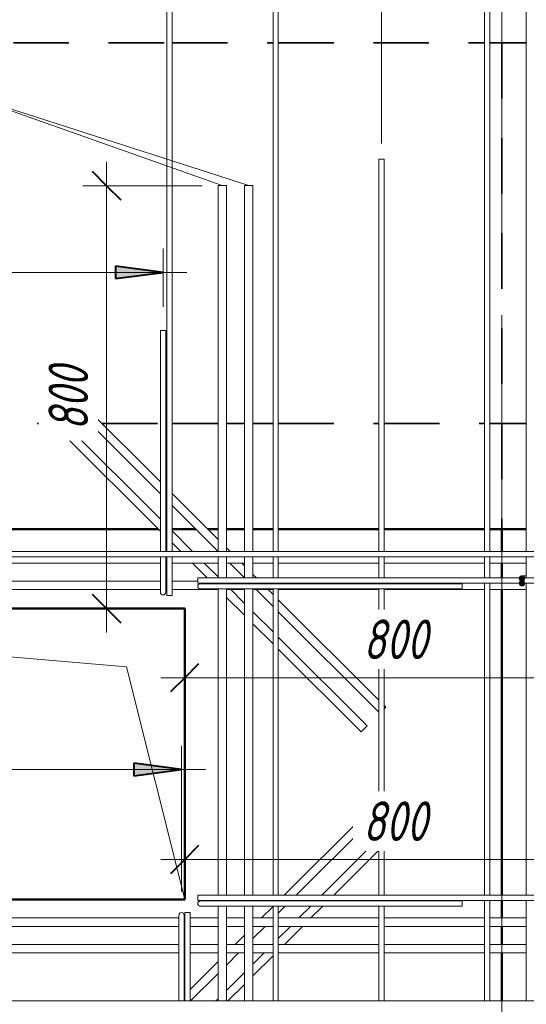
# Model space of a CAD drawing. Header units: millimetres. Extents: x -17544 to 38599, y 41716 to 49146.
# Tile 18 of 79: x -4297 to -3339, y 45302 to 47164. Entities that reach past the tile are written whole.
import ezdxf

# ---------------------------------------------------------------- set-up
doc = ezdxf.new("R2010")
doc.units = ezdxf.units.MM
for name, pattern in [('01 Штриховая _4 мм_', [180, 105, -75]), ('ADSK_Линия сетки', [750, 600, -75, 0, -75]), ('ADSK_Невидимые', [150, 90, -60])]:
    doc.linetypes.add(name, pattern=pattern)
for name, color, linetype, lineweight in [('A-____-____-DIMS', 211, 'Continuous', 9), ('A-____-____-DIMS-30', 211, 'Continuous', 9), ('A-DETL-GENF-HDLN', 90, 'ADSK_Невидимые', 20), ('A-DETL-GENF-OTLN', 92, 'Continuous', 20), ('A-FLOR-____-MCUT', 192, 'Continuous', 50), ('A-FLOR-____-OTLN', 192, 'Continuous', 20), ('A-GLAZ-____-OTLN', 151, 'Continuous', 20), ('A-WALL-____-MCUT', 113, 'Continuous', 50), ('A-WALL-____-OTLN', 113, 'Continuous', 20), ('S-GRID-____-OTLN', 1, 'Continuous', 9), ('S-RBAR-____-IDEN', 171, 'Continuous', 20), ('S-RBAR-____-MCUT', 171, 'Continuous', 20), ('S-RBAR-____-OTLN', 171, 'Continuous', 100)]:
    doc.layers.add(name, color=color, linetype=linetype, lineweight=lineweight)
doc.styles.add('GOST Common_I_1', font='GOST Common Italic.ttf', dxfattribs={"width": 0.8, "height": 75})
doc.dimstyles.new('ADSK_Для_арматуры_Основной_2_5_мм_шаг_кол-во_Стрелки_точный', dxfattribs={"dimscale": 304.8, "dimtxt": 0.247469, "dimasz": 0.295276, "dimexe": 0.147638, "dimexo": 0.000484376, "dimgap": 0.03937, "dimtad": 1, "dimdec": 0, "dimlfac": 304.8, "dimdsep": 46, "dimtxsty": 'GOST Common_I_1', "dimsah": 1, "dimcen": 0.09, "dimdle": 0.147638, "dimazin": 0, "dimtfac": 1, "dimtdec": 4, "dimtix": 1, "dimtmove": 0, "dimatfit": 3, "dimfxl": 1, "dimtvp": 1, "dimtfill": 1, "dimtolj": 1, "dimtzin": 0, "dimarcsym": 2})
doc.dimstyles.new('ADSK_Округление_5мм__Узкий_', dxfattribs={"dimscale": 304.8, "dimtxt": 0.247469, "dimasz": 0.177165, "dimexe": 0.147638, "dimexo": 0.000322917, "dimgap": 0.03937, "dimtad": 1, "dimdec": 0, "dimlfac": 304.8, "dimrnd": 5, "dimdsep": 46, "dimtxsty": 'GOST Common_I_1', "dimblk1": 'OBLIQUE', "dimblk2": 'OBLIQUE', "dimsah": 1, "dimcen": 0.09, "dimdle": 0.147638, "dimazin": 0, "dimtfac": 1, "dimtdec": 4, "dimtix": 1, "dimtmove": 0, "dimatfit": 3, "dimfxl": 1, "dimtvp": 1, "dimtfill": 1, "dimtolj": 1, "dimtzin": 0, "dimlwd": 20, "dimlwe": 20, "dimarcsym": 2})

# ---------------------------------------------------------------- blocks, each defined once
blk = doc.blocks.new('ADSK_Окно_ПроемПрямоугольный - ADSK_Окно_ПроемПрямоугольный-V2-КЖ1_Р_ВЭ15_Армирование_2')
at = {"layer": 'A-DETL-GENF-HDLN'}
for p, q in [((29630, 44700), (28230, 44700)), ((28230, 44700), (28230, 44150)), ((29630, 44150), (29630, 44700)), ((28230, 44150), (29630, 44150))]:
    blk.add_line(p, q, dxfattribs=at)
at = {"layer": 'A-DETL-GENF-OTLN'}
for p, q in [((29520, 44590), (28230, 44700)), ((29630, 44150), (29520, 44590))]:
    blk.add_line(p, q, dxfattribs=at)
blk = doc.blocks.new('DIMBLOCK51-КЖ1_Р_ВЭ15_Армирование_2')
at = {"layer": 'A-____-____-DIMS-30', "lineweight": 20}
for p, q in [((-3812.8, 47700.3), (-3812.8, 47745.3)), ((-3612.8, 47700.3), (-3612.8, 47745.3)), ((-3812.8, 47700.3), (-3612.8, 47700.3)), ((-3812.8, 47700.3), (-3812.8, 47309.9)), ((-3612.8, 47700.3), (-3612.8, 46929.9))]:
    blk.add_line(p, q, dxfattribs=at)
at = {"layer": 'A-____-____-DIMS-30', "lineweight": 40}
for p, q in [((-3812.8, 47700.3), (-3785.8, 47727.3)), ((-3612.8, 47700.3), (-3585.8, 47727.3)), ((-3812.8, 47700.3), (-3839.8, 47673.3)), ((-3612.8, 47700.3), (-3639.8, 47673.3))]:
    blk.add_line(p, q, dxfattribs=at)
at = {"layer": 'A-____-____-DIMS-30', "color": 0, "lineweight": 20, "insert": (-3776.1, 47810.3), "char_height": 75, "width": 151.88, "attachment_point": 1, "line_spacing_factor": 1.022761, "style": 'GOST Common_I_1', "bg_fill": 3, "box_fill_scale": 1.25, "bg_fill_color": 256, "bg_fill_true_color": 13158600, "bg_fill_transparency": 0}
blk.add_mtext('200', dxfattribs=at)
blk = doc.blocks.new('_Oblique')
at = {"color": 0, "linetype": 'ByBlock', "lineweight": -2}
blk.add_line((-0.5, -0.5), (0.5, 0.5), dxfattribs=at)
blk = doc.blocks.new('DIMBLOCK52-КЖ1_Р_ВЭ15_Армирование_2')
at = {"layer": 'A-____-____-DIMS-30', "lineweight": 20}
for p, q in [((-3612.8, 47700.3), (-3612.8, 47745.3)), ((-3412.8, 47700.3), (-3412.8, 47745.3)), ((-3612.8, 47700.3), (-3412.8, 47700.3)), ((-3612.8, 47700.3), (-3612.8, 46929.9)), ((-3412.8, 47700.3), (-3412.8, 47309.9))]:
    blk.add_line(p, q, dxfattribs=at)
at = {"layer": 'A-____-____-DIMS-30', "lineweight": 40}
for p, q in [((-3612.8, 47700.3), (-3585.8, 47727.3)), ((-3412.8, 47700.3), (-3385.8, 47727.3)), ((-3612.8, 47700.3), (-3639.8, 47673.3)), ((-3412.8, 47700.3), (-3439.8, 47673.3))]:
    blk.add_line(p, q, dxfattribs=at)
at = {"layer": 'A-____-____-DIMS-30', "color": 0, "lineweight": 20, "insert": (-3576.1, 47810.3), "char_height": 75, "width": 151.88, "attachment_point": 1, "line_spacing_factor": 1.022761, "style": 'GOST Common_I_1', "bg_fill": 3, "box_fill_scale": 1.25, "bg_fill_color": 256, "bg_fill_true_color": 13158600, "bg_fill_transparency": 0}
blk.add_mtext('200', dxfattribs=at)
blk = doc.blocks.new('DIMBLOCK93-КЖ1_Р_ВЭ15_Армирование_2')
at = {"layer": 'A-____-____-DIMS-30', "lineweight": 20}
for p, q in [((-3183.8, 45575.5), (-3183.8, 45620.5)), ((-4029.8, 45575.5), (-3138.8, 45575.5)), ((-3984.8, 45575.5), (-3984.8, 45583.7)), ((-3984.8, 45575.5), (-3984.8, 45530.5)), ((-3183.8, 45575.5), (-3183.8, 45444.9))]:
    blk.add_line(p, q, dxfattribs=at)
at = {"layer": 'A-____-____-DIMS-30', "lineweight": 40}
for p, q in [((-3984.8, 45575.5), (-3957.8, 45602.5)), ((-3183.8, 45575.5), (-3156.8, 45602.5)), ((-3984.8, 45575.5), (-4011.8, 45548.5)), ((-3183.8, 45575.5), (-3210.8, 45548.5))]:
    blk.add_line(p, q, dxfattribs=at)
at = {"layer": 'A-____-____-DIMS-30', "color": 0, "lineweight": 20, "insert": (-3647.6, 45685.5), "char_height": 75, "width": 151.88, "attachment_point": 1, "line_spacing_factor": 1.022761, "style": 'GOST Common_I_1', "bg_fill": 3, "box_fill_scale": 1.25, "bg_fill_color": 256, "bg_fill_true_color": 13158600, "bg_fill_transparency": 0}
blk.add_mtext('800', dxfattribs=at)
blk = doc.blocks.new('DIMBLOCK94-КЖ1_Р_ВЭ15_Армирование_2')
at = {"layer": 'A-____-____-DIMS-30', "lineweight": 20}
for p, q in [((-3182.8, 45919.4), (-3182.8, 46055.9)), ((-3984.8, 45919.4), (-3984.8, 45927.5)), ((-4029.8, 45919.4), (-3137.8, 45919.4)), ((-3984.8, 45919.4), (-3984.8, 45874.4)), ((-3182.8, 45919.4), (-3182.8, 45874.4))]:
    blk.add_line(p, q, dxfattribs=at)
at = {"layer": 'A-____-____-DIMS-30', "lineweight": 40}
for p, q in [((-3984.8, 45919.4), (-3957.8, 45946.4)), ((-3182.8, 45919.4), (-3155.8, 45946.4)), ((-3984.8, 45919.4), (-4011.8, 45892.4)), ((-3182.8, 45919.4), (-3209.8, 45892.4))]:
    blk.add_line(p, q, dxfattribs=at)
at = {"layer": 'A-____-____-DIMS-30', "color": 0, "lineweight": 20, "insert": (-3647.1, 46029.4), "char_height": 75, "width": 151.88, "attachment_point": 1, "line_spacing_factor": 1.022761, "style": 'GOST Common_I_1', "bg_fill": 3, "box_fill_scale": 1.25, "bg_fill_color": 256, "bg_fill_true_color": 13158600, "bg_fill_transparency": 0}
blk.add_mtext('800', dxfattribs=at)
blk = doc.blocks.new('DIMBLOCK104-КЖ1_Р_ВЭ15_Армирование_2')
at = {"layer": 'A-____-____-DIMS-30', "lineweight": 20}
for p, q in [((-4132.5, 46894.9), (-4132.5, 46005)), ((-4132.5, 46849.9), (-4177.5, 46849.9)), ((-4132.5, 46849.9), (-3951.8, 46849.9)), ((-4132.5, 46050), (-4177.5, 46050)), ((-4132.5, 46050), (-4124.3, 46050))]:
    blk.add_line(p, q, dxfattribs=at)
at = {"layer": 'A-____-____-DIMS-30', "lineweight": 40}
for p, q in [((-4132.5, 46849.9), (-4159.5, 46876.9)), ((-4132.5, 46849.9), (-4105.5, 46822.9)), ((-4132.5, 46050), (-4159.5, 46077)), ((-4132.5, 46050), (-4105.5, 46023))]:
    blk.add_line(p, q, dxfattribs=at)
at = {"layer": 'A-____-____-DIMS-30', "color": 0, "lineweight": 20, "insert": (-4242.5, 46386.7), "char_height": 75, "width": 151.88, "attachment_point": 1, "rotation": 90, "line_spacing_factor": 1.022761, "style": 'GOST Common_I_1', "bg_fill": 3, "box_fill_scale": 1.25, "bg_fill_color": 256, "bg_fill_true_color": 13158600, "bg_fill_transparency": 0}
blk.add_mtext('800', dxfattribs=at)
blk = doc.blocks.new('DIMBLOCK124-КЖ1_Р_ВЭ15_Армирование_2')
at = {"layer": 'A-____-____-DIMS-30', "lineweight": 40}
for points in [[(-5225.8, 46686), (-5135.8, 46674.1), (-5135.8, 46697.8)], [(-4025.8, 46686), (-4115.8, 46697.8), (-4115.8, 46674.1)]]:
    blk.add_hatch(color=256, dxfattribs=at).paths.add_polyline_path(points)
at = {"layer": 'A-____-____-DIMS-30'}
for p, q in [((-5225.8, 46686), (-5225.8, 46731)), ((-4025.8, 46686), (-4025.8, 46731)), ((-3980.8, 46686), (-5270.8, 46686)), ((-5225.8, 46686), (-5225.8, 46620.9)), ((-4025.8, 46686), (-4025.8, 46620.9))]:
    blk.add_line(p, q, dxfattribs=at)
at = {"layer": 'A-____-____-DIMS-30', "lineweight": 40}
for p, q in [((-5135.8, 46697.8), (-5225.8, 46686)), ((-5225.8, 46686), (-5135.8, 46674.1)), ((-5135.8, 46674.1), (-5135.8, 46697.8)), ((-4025.8, 46686), (-4115.8, 46697.8)), ((-4115.8, 46697.8), (-4115.8, 46674.1)), ((-4115.8, 46674.1), (-4025.8, 46686))]:
    blk.add_line(p, q, dxfattribs=at)
at = {"layer": 'A-____-____-DIMS-30', "color": 0, "insert": (-4831, 46796), "char_height": 75, "width": 492.459, "attachment_point": 1, "line_spacing_factor": 1.022761, "style": 'GOST Common_I_1', "bg_fill": 3, "box_fill_scale": 1.25, "bg_fill_color": 256, "bg_fill_true_color": 13158600, "bg_fill_transparency": 0}
blk.add_mtext('200x6=1200', dxfattribs=at)
blk = doc.blocks.new('_None')
blk = doc.blocks.new('DIMBLOCK126-КЖ1_Р_ВЭ15_Армирование_2')
at = {"layer": 'A-____-____-DIMS-30', "lineweight": 40}
for points in [[(-5390.8, 45745.5), (-5300.8, 45733.7), (-5300.8, 45757.4)], [(-3990.8, 45745.5), (-4080.8, 45757.4), (-4080.8, 45733.7)]]:
    blk.add_hatch(color=256, dxfattribs=at).paths.add_polyline_path(points)
at = {"layer": 'A-____-____-DIMS-30'}
for p, q in [((-5390.8, 45745.5), (-5390.8, 45790.5)), ((-3990.8, 45745.5), (-3990.8, 45790.5)), ((-3945.8, 45745.5), (-5435.8, 45745.5)), ((-5390.8, 45745.5), (-5390.8, 45515.2)), ((-3990.8, 45745.5), (-3990.8, 45515.2))]:
    blk.add_line(p, q, dxfattribs=at)
at = {"layer": 'A-____-____-DIMS-30', "lineweight": 40}
for p, q in [((-5300.8, 45757.4), (-5390.8, 45745.5)), ((-5300.8, 45733.7), (-5300.8, 45757.4)), ((-3990.8, 45745.5), (-4080.8, 45757.4)), ((-4080.8, 45757.4), (-4080.8, 45733.7)), ((-5390.8, 45745.5), (-5300.8, 45733.7)), ((-4080.8, 45733.7), (-3990.8, 45745.5))]:
    blk.add_line(p, q, dxfattribs=at)
at = {"layer": 'A-____-____-DIMS-30', "color": 0, "insert": (-4899.2, 45855.6), "char_height": 75, "width": 500.13, "attachment_point": 1, "line_spacing_factor": 1.022761, "style": 'GOST Common_I_1', "bg_fill": 3, "box_fill_scale": 1.25, "bg_fill_color": 256, "bg_fill_true_color": 13158600, "bg_fill_transparency": 0}
blk.add_mtext('200x7=1400', dxfattribs=at)

msp = doc.modelspace()

# ---------------------------------------------------------------- hatches: boundary and pattern name
at = {"layer": 'S-RBAR-____-MCUT'}
h = msp.add_hatch(color=256, dxfattribs=at)
edge = h.paths.add_edge_path()
edge.add_arc((-3346.7912, 46107.0013), 5, 0, 360)
for points in [[(-3346.7912, 46102.0013), (-3342.036, 46105.4562), (-3343.8523, 46111.0464), (-3349.7302, 46111.0464), (-3351.5465, 46105.4562)], [(-3349.7302, 46093.9562), (-3343.8523, 46093.9562), (-3342.036, 46099.5464), (-3346.7912, 46103.0013), (-3351.5465, 46099.5464)]]:
    msp.add_hatch(color=256, dxfattribs=at).paths.add_polyline_path(points)
h = msp.add_hatch(color=256, dxfattribs=at)
edge = h.paths.add_edge_path()
edge.add_arc((-3346.7912, 46098.0013), 5, 0, 360)

# ---------------------------------------------------------------- linework, layer by layer
at = {"layer": 'A-FLOR-____-MCUT', "linetype": '01 Штриховая _4 мм_', "lineweight": 35}
for p, q in [((-5208.8038, 47120), (-4018.8038, 47120)), ((-4008.8038, 47120), (-3817.8038, 47120)), ((-3807.8038, 47120), (-3417.8038, 47120)), ((-3407.8038, 47120), (-3338.8038, 47120)), ((-3338.8038, 46400), (-3384.7912, 46400)), ((-3384.7912, 46400), (-3384.7912, 46200)), ((-3384.7912, 46200), (-3338.8038, 46200))]:
    msp.add_line(p, q, dxfattribs=at)
at = {"layer": 'A-FLOR-____-OTLN', "linetype": '01 Штриховая _4 мм_', "lineweight": 35}
for p, q in [((-5163.8321, 46400), (-4163.7755, 46400)), ((-4141.1481, 46400), (-4030.8038, 46400)), ((-4020.8038, 46400), (-4018.8038, 46400)), ((-4008.8038, 46400), (-3921.8038, 46400)), ((-3905.8038, 46400), (-3871.8038, 46400)), ((-3855.8038, 46400), (-3817.8038, 46400)), ((-3807.8038, 46400), (-3617.8038, 46400)), ((-3607.8038, 46400), (-3417.8038, 46400)), ((-3407.8038, 46400), (-3384.8409, 46400)), ((-4034.4862, 46200), (-5208.8038, 46200)), ((-3963.7755, 46200), (-4008.8038, 46200)), ((-3921.8038, 46200), (-3941.1481, 46200)), ((-3871.8038, 46200), (-3905.8038, 46200)), ((-3817.8038, 46200), (-3855.8038, 46200)), ((-3617.8038, 46200), (-3807.8038, 46200)), ((-3417.8038, 46200), (-3607.8038, 46200)), ((-3384.8409, 46200), (-3407.8038, 46200))]:
    msp.add_line(p, q, dxfattribs=at)
at = {"layer": 'A-WALL-____-MCUT', "linetype": '01 Штриховая _4 мм_', "lineweight": 35}
for p, q in [((-3338.8038, 47120), (-3384.7912, 47120)), ((-3384.7912, 47120), (-3384.7912, 46400)), ((-3384.7912, 46400), (-3338.8038, 46400))]:
    msp.add_line(p, q, dxfattribs=at)
at = {"layer": 'A-WALL-____-MCUT'}
for p, q in [((-3338.8038, 46200), (-3384.7912, 46200)), ((-3384.7912, 46200), (-3384.7912, 46157.9206)), ((-3384.7912, 46135.9206), (-3384.7912, 46107.9206)), ((-3384.7912, 46085.9206), (-3384.7912, 45507.9206)), ((-3384.7912, 45497.9206), (-3384.7912, 45464.9206)), ((-3384.7912, 45448.9206), (-3384.7912, 45414.9206)), ((-3384.7912, 45398.9206), (-3384.7912, 45307.9206))]:
    msp.add_line(p, q, dxfattribs=at)
at = {"layer": 'A-WALL-____-OTLN', "linetype": '01 Штриховая _4 мм_', "lineweight": 35}
for p, q in [((-5163.8321, 46400), (-4163.7755, 46400)), ((-4141.1481, 46400), (-4030.8038, 46400)), ((-4020.8038, 46400), (-4018.8038, 46400)), ((-4008.8038, 46400), (-3921.8038, 46400)), ((-3905.8038, 46400), (-3871.8038, 46400)), ((-3855.8038, 46400), (-3817.8038, 46400)), ((-3807.8038, 46400), (-3617.8038, 46400)), ((-3607.8038, 46400), (-3417.8038, 46400)), ((-3407.8038, 46400), (-3384.7912, 46400))]:
    msp.add_line(p, q, dxfattribs=at)
at = {"layer": 'A-WALL-____-OTLN', "lineweight": 50}
for p, q in [((-4034.4862, 46200), (-5208.8038, 46200)), ((-3963.7755, 46200), (-4008.8038, 46200)), ((-3921.8038, 46200), (-3941.1481, 46200)), ((-3871.8038, 46200), (-3905.8038, 46200)), ((-3817.8038, 46200), (-3855.8038, 46200)), ((-3617.8038, 46200), (-3807.8038, 46200)), ((-3417.8038, 46200), (-3607.8038, 46200)), ((-3384.7912, 46200), (-3407.8038, 46200)), ((-5384.7912, 46050), (-3984.7912, 46050)), ((-3984.7912, 46050), (-3984.7912, 45500)), ((-3984.7912, 45500), (-5384.7912, 45500))]:
    msp.add_line(p, q, dxfattribs=at)
at = {"layer": 'S-GRID-____-OTLN', "linetype": 'ADSK_Линия сетки'}
msp.add_line((-3384.7912, 42254.7633), (-3384.7912, 48100.9618), dxfattribs=at)
at = {"layer": 'S-RBAR-____-MCUT'}
for p, q in [((-3349.7302, 46111.0464), (-3351.5465, 46105.4562)), ((-3343.8523, 46111.0464), (-3349.7302, 46111.0464)), ((-3342.036, 46105.4562), (-3343.8523, 46111.0464)), ((-3351.5465, 46105.4562), (-3346.7912, 46102.0013)), ((-3346.7912, 46103.0013), (-3351.5465, 46099.5464)), ((-3351.5465, 46099.5464), (-3349.7302, 46093.9562)), ((-3349.7302, 46093.9562), (-3343.8523, 46093.9562)), ((-3346.7912, 46102.0013), (-3342.036, 46105.4562)), ((-3342.036, 46099.5464), (-3346.7912, 46103.0013)), ((-3343.8523, 46093.9562), (-3342.036, 46099.5464))]:
    msp.add_line(p, q, dxfattribs=at)
for centre in [(-3346.7912, 46107.0013), (-3346.7912, 46098.0013)]:
    msp.add_circle(centre, 5, dxfattribs=at)
at = {"layer": 'S-RBAR-____-OTLN', "lineweight": 20}
for p, q in [((-3817.8038, 46157.9206), (-3817.8038, 47279.9206)), ((-3807.8038, 46157.9206), (-3807.8038, 47279.9206)), ((-3417.8038, 46157.9206), (-3417.8038, 47279.9206)), ((-3407.8038, 46157.9206), (-3407.8038, 47279.9206)), ((-3338.8038, 46157.9206), (-3338.8038, 47279.9206)), ((-4018.8038, 46157.9206), (-4018.8038, 47249.9206)), ((-4008.8038, 46157.9206), (-4008.8038, 47249.9206)), ((-3607.8038, 46899.9206), (-3617.8038, 46899.9206)), ((-3617.8038, 46157.9206), (-3617.8038, 46899.9206)), ((-3607.8038, 46157.9206), (-3607.8038, 46899.9206)), ((-3905.8038, 46849.9206), (-3921.8038, 46849.9206)), ((-3921.8038, 46157.9206), (-3921.8038, 46849.9206)), ((-3905.8038, 46157.9206), (-3905.8038, 46849.9206)), ((-3855.8038, 46849.9206), (-3871.8038, 46849.9206)), ((-3871.8038, 46157.9206), (-3871.8038, 46849.9206)), ((-3855.8038, 46157.9206), (-3855.8038, 46849.9206)), ((-4030.8038, 46575.9206), (-4030.8038, 46157.9206)), ((-4030.8038, 46575.9206), (-4020.8038, 46575.9206)), ((-4020.8038, 46575.9206), (-4020.8038, 46157.9206)), ((-4181.5927, 46417.8172), (-4170.279, 46429.1309)), ((-4170.279, 46429.1309), (-4030.8038, 46289.6557)), ((-4181.5927, 46417.8172), (-4030.8038, 46267.0283)), ((-4216.948, 46382.4618), (-4205.6343, 46393.7755)), ((-4205.6343, 46393.7755), (-4030.8038, 46218.945)), ((-4216.948, 46382.4618), (-4030.8038, 46196.3176)), ((-4020.8038, 46279.6557), (-4018.8038, 46277.6557)), ((-4020.8038, 46257.0283), (-4018.8038, 46255.0283)), ((-4008.8038, 46267.6557), (-3921.8038, 46180.6557)), ((-4008.8038, 46245.0283), (-3921.8038, 46158.0283)), ((-4020.8038, 46208.945), (-4018.8038, 46206.945)), ((-4020.8038, 46186.3176), (-4018.8038, 46184.3176)), ((-4008.8038, 46196.945), (-3969.7794, 46157.9206)), ((-4008.8038, 46174.3176), (-3992.4068, 46157.9206)), ((-3905.8038, 46164.6557), (-3899.0687, 46157.9206)), ((1129.6158, 46157.9206), (-6160.0912, 46157.9206)), ((1129.6158, 46147.9206), (-6160.0912, 46147.9206)), ((-4030.8038, 46147.9206), (-4030.8038, 46110.9206)), ((-4020.8038, 46147.9206), (-4020.8038, 46110.9206)), ((-4018.8038, 46074.9206), (-4018.8038, 46147.9206)), ((-4008.8038, 46074.9206), (-4008.8038, 46147.9206)), ((-3921.8038, 46107.9206), (-3921.8038, 46147.9206)), ((-3905.8038, 46107.9206), (-3905.8038, 46147.9206)), ((-3871.8038, 46107.9206), (-3871.8038, 46147.9206)), ((-3855.8038, 46107.9206), (-3855.8038, 46147.9206)), ((-3817.8038, 46107.9206), (-3817.8038, 46147.9206)), ((-3807.8038, 46107.9206), (-3807.8038, 46147.9206)), ((-3617.8038, 46107.9206), (-3617.8038, 46147.9206)), ((-3607.8038, 46107.9206), (-3607.8038, 46147.9206)), ((-3417.8038, 46107.9206), (-3417.8038, 46147.9206)), ((-3407.8038, 46107.9206), (-3407.8038, 46147.9206)), ((-3338.8038, 46107.9206), (-3338.8038, 46147.9206)), ((-4030.8038, 46135.9206), (-5208.8038, 46135.9206)), ((-4018.8038, 46135.9206), (-4020.8038, 46135.9206)), ((-3921.8038, 46135.9206), (-4008.8038, 46135.9206)), ((-3970.4068, 46135.9206), (-3942.4068, 46107.9206)), ((-3947.7794, 46135.9206), (-3921.8038, 46109.945)), ((-3871.8038, 46135.9206), (-3905.8038, 46135.9206)), ((-3899.6961, 46135.9206), (-3871.8038, 46108.0283)), ((-3877.0687, 46135.9206), (-3871.8038, 46130.6557)), ((-3817.8038, 46135.9206), (-3855.8038, 46135.9206)), ((-3617.8038, 46135.9206), (-3807.8038, 46135.9206)), ((-3417.8038, 46135.9206), (-3607.8038, 46135.9206)), ((-3338.8038, 46135.9206), (-3407.8038, 46135.9206)), ((-4030.8038, 46080.9206), (-4030.8038, 46110.9206)), ((-4020.8038, 46080.9206), (-4020.8038, 46110.9206)), ((-3855.8038, 46114.6557), (-3849.0687, 46107.9206)), ((-3346.7912, 46112.0013), (-3338.9148, 46112.0013)), ((-4030.8038, 46101.9206), (-5208.8038, 46101.9206)), ((-4018.8038, 46101.9206), (-4020.8038, 46101.9206)), ((-3960.3159, 46101.9206), (-4008.8038, 46101.9206)), ((-905.8223, 46107.9206), (-3960.3159, 46107.9206)), ((-3960.3159, 46107.9206), (-3960.3159, 46097.9206)), ((-905.8223, 46097.9206), (-3960.3159, 46097.9206)), ((-3955.1855, 46097.1443), (-3925.1855, 46097.1443)), ((-3460.1855, 46097.1443), (-3925.1855, 46097.1443)), ((-3921.8038, 46097.1443), (-3921.8038, 46097.9206)), ((-3905.8038, 46097.1443), (-3905.8038, 46097.9206)), ((-3871.8038, 46097.1443), (-3871.8038, 46097.9206)), ((-3855.8038, 46097.1443), (-3855.8038, 46097.9206)), ((-3817.8038, 46097.1443), (-3817.8038, 46097.9206)), ((-3807.8038, 46097.1443), (-3807.8038, 46097.9206)), ((-3617.8038, 46097.1443), (-3617.8038, 46097.9206)), ((-3607.8038, 46097.1443), (-3607.8038, 46097.9206)), ((-3460.1855, 46097.1443), (-3460.1855, 46087.1443)), ((-3417.8038, 45507.9206), (-3417.8038, 46097.9206)), ((-3407.8038, 45507.9206), (-3407.8038, 46097.9206)), ((-3338.8038, 45507.9206), (-3338.8038, 46097.9206)), ((-4030.8038, 46085.9206), (-5208.8038, 46085.9206)), ((-4018.8038, 46085.9206), (-4020.8038, 46085.9206)), ((-4008.8038, 46074.9206), (-4018.8038, 46074.9206)), ((-3921.8038, 46085.9206), (-4008.8038, 46085.9206)), ((-3955.1855, 46087.1443), (-3925.1855, 46087.1443)), ((-3460.1855, 46087.1443), (-3925.1855, 46087.1443)), ((-3921.8038, 45507.9206), (-3921.8038, 46087.1443)), ((-3905.8038, 45507.9206), (-3905.8038, 46087.1443)), ((-3871.8038, 46085.9206), (-3905.8038, 46085.9206)), ((-3905.8038, 46071.3176), (-3871.8038, 46037.3176)), ((-3897.7794, 46085.9206), (-3871.8038, 46059.945)), ((-3871.8038, 45507.9206), (-3871.8038, 46087.1443)), ((-3855.8038, 45507.9206), (-3855.8038, 46087.1443)), ((-3817.8038, 46085.9206), (-3855.8038, 46085.9206)), ((-3849.6961, 46085.9206), (-3817.8038, 46054.0283)), ((-3827.0687, 46085.9206), (-3817.8038, 46076.6557)), ((-3817.8038, 45507.9206), (-3817.8038, 46087.1443)), ((-3807.8038, 45507.9206), (-3807.8038, 46087.1443)), ((-3617.8038, 46085.9206), (-3807.8038, 46085.9206)), ((-3617.8038, 45507.9206), (-3617.8038, 46087.1443)), ((-3607.8038, 45507.9206), (-3607.8038, 46087.1443)), ((-3417.8038, 46085.9206), (-3607.8038, 46085.9206)), ((-3338.8038, 46085.9206), (-3407.8038, 46085.9206)), ((-3807.8038, 46066.6557), (-3617.8038, 45876.6557)), ((-3855.8038, 46043.945), (-3817.8038, 46005.945)), ((-3807.8038, 46044.0283), (-3617.8038, 45854.0283)), ((-3855.8038, 46021.3176), (-3817.8038, 45983.3176)), ((-3807.8038, 45995.945), (-3639.9489, 45828.0901)), ((-3807.8038, 45973.3176), (-3651.2626, 45816.7764)), ((-3607.8038, 45866.6557), (-3604.5935, 45863.4454)), ((-3607.8038, 45860.2352), (-3604.5935, 45863.4454)), ((-3651.2626, 45816.7764), (-3639.9489, 45828.0901)), ((-3651.2626, 45653.0649), (-3796.4068, 45507.9206)), ((-3651.2626, 45653.0649), (-3639.9489, 45641.7511)), ((-3639.9489, 45641.7511), (-3773.7794, 45507.9206)), ((-3617.8038, 45615.813), (-3725.6961, 45507.9206)), ((-3607.8038, 45609.606), (-3604.5935, 45606.3958)), ((-3604.5935, 45606.3958), (-3607.8038, 45603.1856)), ((-3617.8038, 45593.1856), (-3703.0687, 45507.9206)), ((-905.8223, 45507.9206), (-3960.3159, 45507.9206)), ((-3960.3159, 45507.9206), (-3960.3159, 45497.9206)), ((-905.8223, 45497.9206), (-3960.3159, 45497.9206)), ((-3955.1855, 45497.1443), (-3925.1855, 45497.1443)), ((-3460.1855, 45497.1443), (-3925.1855, 45497.1443)), ((-3921.8038, 45497.1443), (-3921.8038, 45497.9206)), ((-3905.8038, 45497.1443), (-3905.8038, 45497.9206)), ((-3871.8038, 45497.1443), (-3871.8038, 45497.9206)), ((-3855.8038, 45497.1443), (-3855.8038, 45497.9206)), ((-3817.8038, 45497.1443), (-3817.8038, 45497.9206)), ((-3807.8038, 45497.1443), (-3807.8038, 45497.9206)), ((-3806.4068, 45497.9206), (-3807.1831, 45497.1443)), ((-3783.7794, 45497.9206), (-3784.5557, 45497.1443)), ((-3735.6961, 45497.9206), (-3736.4725, 45497.1443)), ((-3713.0687, 45497.9206), (-3713.845, 45497.1443)), ((-3617.8038, 45497.1443), (-3617.8038, 45497.9206)), ((-3607.8038, 45497.1443), (-3607.8038, 45497.9206)), ((-3460.1855, 45497.1443), (-3460.1855, 45487.1443)), ((-3417.8038, 45307.9206), (-3417.8038, 45497.9206)), ((-3407.8038, 45307.9206), (-3407.8038, 45497.9206)), ((-3338.8038, 45307.9206), (-3338.8038, 45497.9206)), ((-3974.7912, 45475.4343), (-3984.7912, 45475.4343)), ((-3984.7912, 45307.9206), (-3984.7912, 45475.4343)), ((-3974.7912, 45307.9206), (-3974.7912, 45475.4343)), ((-3955.1855, 45487.1443), (-3925.1855, 45487.1443)), ((-3460.1855, 45487.1443), (-3925.1855, 45487.1443)), ((-3921.8038, 45307.9206), (-3921.8038, 45487.1443)), ((-3905.8038, 45307.9206), (-3905.8038, 45487.1443)), ((-3871.8038, 45307.9206), (-3871.8038, 45487.1443)), ((-3855.8038, 45307.9206), (-3855.8038, 45487.1443)), ((-3817.8038, 45486.5237), (-3839.4068, 45464.9206)), ((-3817.8038, 45307.9206), (-3817.8038, 45487.1443)), ((-3807.8038, 45307.9206), (-3807.8038, 45487.1443)), ((-3794.5557, 45487.1443), (-3807.8038, 45473.8962)), ((-3746.4725, 45487.1443), (-3768.6961, 45464.9206)), ((-3723.845, 45487.1443), (-3746.0687, 45464.9206)), ((-3617.8038, 45307.9206), (-3617.8038, 45487.1443)), ((-3607.8038, 45307.9206), (-3607.8038, 45487.1443)), ((-3995.8038, 45464.9206), (-5374.7912, 45464.9206)), ((-3995.8038, 45470.1706), (-3995.8038, 45440.1706)), ((-3985.8038, 45470.1706), (-3985.8038, 45440.1706)), ((-3984.7912, 45464.9206), (-3985.8038, 45464.9206)), ((-3921.8038, 45464.9206), (-3974.7912, 45464.9206)), ((-3871.8038, 45464.9206), (-3905.8038, 45464.9206)), ((-3817.8038, 45464.9206), (-3855.8038, 45464.9206)), ((-3617.8038, 45464.9206), (-3807.8038, 45464.9206)), ((-3417.8038, 45464.9206), (-3607.8038, 45464.9206)), ((-3338.8038, 45464.9206), (-3407.8038, 45464.9206)), ((-3995.8038, 45448.9206), (-5374.7912, 45448.9206)), ((-3995.8038, 45307.9206), (-3995.8038, 45440.1706)), ((-3984.7912, 45448.9206), (-3985.8038, 45448.9206)), ((-3985.8038, 45307.9206), (-3985.8038, 45440.1706)), ((-3921.8038, 45448.9206), (-3974.7912, 45448.9206)), ((-3871.8038, 45448.9206), (-3905.8038, 45448.9206)), ((-3855.4068, 45448.9206), (-3855.8038, 45448.5237)), ((-3832.7794, 45448.9206), (-3855.8038, 45425.8962)), ((-3817.8038, 45448.9206), (-3855.8038, 45448.9206)), ((-3784.6961, 45448.9206), (-3807.8038, 45425.813)), ((-3617.8038, 45448.9206), (-3807.8038, 45448.9206)), ((-3762.0687, 45448.9206), (-3796.0687, 45414.9206)), ((-3417.8038, 45448.9206), (-3607.8038, 45448.9206)), ((-3338.8038, 45448.9206), (-3407.8038, 45448.9206)), ((-3871.8038, 45432.5237), (-3889.4068, 45414.9206)), ((-3995.8038, 45414.9206), (-5374.7912, 45414.9206)), ((-3984.7912, 45414.9206), (-3985.8038, 45414.9206)), ((-3921.8038, 45414.9206), (-3974.7912, 45414.9206)), ((-3871.8038, 45414.9206), (-3905.8038, 45414.9206)), ((-3817.8038, 45414.9206), (-3855.8038, 45414.9206)), ((-3817.8038, 45415.813), (-3818.6961, 45414.9206)), ((-3617.8038, 45414.9206), (-3807.8038, 45414.9206)), ((-3417.8038, 45414.9206), (-3607.8038, 45414.9206)), ((-3338.8038, 45414.9206), (-3407.8038, 45414.9206)), ((-3995.8038, 45398.9206), (-5374.7912, 45398.9206)), ((-3984.7912, 45398.9206), (-3985.8038, 45398.9206)), ((-3921.8038, 45398.9206), (-3974.7912, 45398.9206)), ((-3921.8038, 45382.5237), (-3974.7912, 45329.5362)), ((-3905.4068, 45398.9206), (-3905.8038, 45398.5237)), ((-3882.7794, 45398.9206), (-3905.8038, 45375.8962)), ((-3871.8038, 45398.9206), (-3905.8038, 45398.9206)), ((-3834.6961, 45398.9206), (-3855.8038, 45377.813)), ((-3817.8038, 45398.9206), (-3855.8038, 45398.9206)), ((-3817.8038, 45393.1856), (-3855.8038, 45355.1856)), ((-3617.8038, 45398.9206), (-3807.8038, 45398.9206)), ((-3417.8038, 45398.9206), (-3607.8038, 45398.9206)), ((-3338.8038, 45398.9206), (-3407.8038, 45398.9206)), ((-3921.8038, 45359.8962), (-3973.7794, 45307.9206)), ((-3871.8038, 45361.813), (-3905.8038, 45327.813)), ((-3871.8038, 45339.1856), (-3903.0687, 45307.9206)), ((-6163.8038, 45307.9206), (-903.8038, 45307.9206)), ((-3995.8038, 45308.5237), (-3996.4068, 45307.9206)), ((-3984.7912, 45319.5362), (-3985.8038, 45318.5237)), ((-3921.8038, 45311.813), (-3925.6961, 45307.9206))]:
    msp.add_line(p, q, dxfattribs=at)
for centre, start, end in [((-3346.7912, 46107.0013), 90, 169.3442925), ((-3955.1855, 46092.1443), 90, 270), ((-4025.8038, 46080.9206), 180, 0), ((-4025.8038, 46080.9206), 180, 195), ((-4025.8038, 46080.9206), 210, 240), ((-4025.8038, 46080.9206), 300, 330), ((-3955.1855, 45492.1443), 90, 270), ((-3955.1855, 45492.1443), 120, 150), ((-3955.1855, 45492.1443), 90, 105), ((-3990.8038, 45470.1706), 0, 180), ((-3955.1855, 45492.1443), 210, 240), ((-3990.8038, 45470.1706), 120, 150), ((-3990.8038, 45470.1706), 30, 60), ((-3990.8038, 45470.1706), 0, 15)]:
    msp.add_arc(centre, 5, start, end, dxfattribs=at)

# ---------------------------------------------------------------- block references
at = {"layer": 'A-GLAZ-____-OTLN'}
msp.add_blockref('ADSK_Окно_ПроемПрямоугольный - ADSK_Окно_ПроемПрямоугольный-V2-КЖ1_Р_ВЭ15_Армирование_2', (-33614.7912, 1350), dxfattribs=at)

# ---------------------------------------------------------------- next in the draw order: dimensions: what is measured, and where the dimension line sits
at = {"layer": 'A-____-____-DIMS', "lineweight": 20}
for base, p1, p2, override, picture, middle in [((-3612.8038, 47700.2978), (-3812.8038, 47279.9206), (-3612.8038, 46899.9206), {"dimpost": '<>', "dimfxl": 429.418211}, 'DIMBLOCK51-КЖ1_Р_ВЭ15_Армирование_2', (-3712.8038, 47749.7978)), ((-3182.7912, 45919.3653), (-3984.7912, 45957.5491), (-3182.7912, 46085.9206), {"dimpost": '<>', "dimfxl": 812.208867}, 'DIMBLOCK94-КЖ1_Р_ВЭ15_Армирование_2', (-3583.7912, 45968.8653)), ((-3183.8038, 45575.4831), (-3984.7912, 45613.6668), (-3183.8038, 45414.9206), {"dimpost": '<>', "dimfxl": 825.276301}, 'DIMBLOCK93-КЖ1_Р_ВЭ15_Армирование_2', (-3584.2975, 45624.9831))]:
    dim = msp.add_linear_dim(base=base, p1=p1, p2=p2, dimstyle='ADSK_Округление_5мм__Узкий_', override=override, dxfattribs=at)
    dim.commit()
    dim.dimension.update_dxf_attribs({"geometry": picture, "text_midpoint": middle})

# ---------------------------------------------------------------- next in the draw order: dimensions: what is measured, and where the dimension line sits
dim = msp.add_linear_dim(base=(-3412.8038, 47700.2978), p1=(-3612.8038, 46899.9206), p2=(-3412.8038, 47279.9206), dimstyle='ADSK_Округление_5мм__Узкий_', override={"dimpost": '<>', "dimfxl": 429.418211}, dxfattribs=at)
dim.commit()
dim.dimension.update_dxf_attribs({"geometry": 'DIMBLOCK52-КЖ1_Р_ВЭ15_Армирование_2', "text_midpoint": (-3512.8038, 47749.7978)})
dim = msp.add_linear_dim(base=(-4132.4837, 46050), p1=(-3921.8038, 46849.9206), p2=(-4094.3, 46050), angle=90, dimstyle='ADSK_Округление_5мм__Узкий_', override={"dimpost": '<>', "dimfxl": 818.307976}, dxfattribs=at)
dim.commit()
dim.dimension.update_dxf_attribs({"geometry": 'DIMBLOCK104-КЖ1_Р_ВЭ15_Армирование_2', "text_midpoint": (-4181.9837, 46449.9603)})
at = {"layer": 'A-____-____-DIMS'}
dim = msp.add_linear_dim(base=(-5390.8038, 45745.538), p1=(-3990.8038, 45470.1706), p2=(-5390.8038, 45470.1706), text='200x7=1400', dimstyle='ADSK_Для_арматуры_Основной_2_5_мм_шаг_кол-во_Стрелки_точный', override={"dimpost": '<>', "dimblk1": 'None', "dimblk2": 'None', "dimsah": 1, "dimfxl": 1400}, dxfattribs=at)
dim.commit()
dim.dimension.update_dxf_attribs({"geometry": 'DIMBLOCK126-КЖ1_Р_ВЭ15_Армирование_2', "text_midpoint": (-4690.8038, 45795.521)})

# ---------------------------------------------------------------- next in the draw order: linework, layer by layer
at = {"layer": 'S-RBAR-____-IDEN'}
for p in [(-3863.8038, 46849.9206), (-3913.8038, 46849.9206)]:
    msp.add_line(p, (-4396.7826, 47021.4232), dxfattribs=at)

# ---------------------------------------------------------------- next in the draw order: dimensions: what is measured, and where the dimension line sits
at = {"layer": 'A-____-____-DIMS'}
dim = msp.add_linear_dim(base=(-5225.8038, 46685.9862), p1=(-4025.8038, 46575.9206), p2=(-5225.8038, 46575.9206), text='200x6=1200', dimstyle='ADSK_Для_арматуры_Основной_2_5_мм_шаг_кол-во_Стрелки_точный', override={"dimpost": '<>', "dimblk1": 'None', "dimblk2": 'None', "dimsah": 1, "dimfxl": 1200}, dxfattribs=at)
dim.commit()
dim.dimension.update_dxf_attribs({"geometry": 'DIMBLOCK124-КЖ1_Р_ВЭ15_Армирование_2', "text_midpoint": (-4625.8038, 46735.4862)})

doc.saveas('drawing.dxf')
